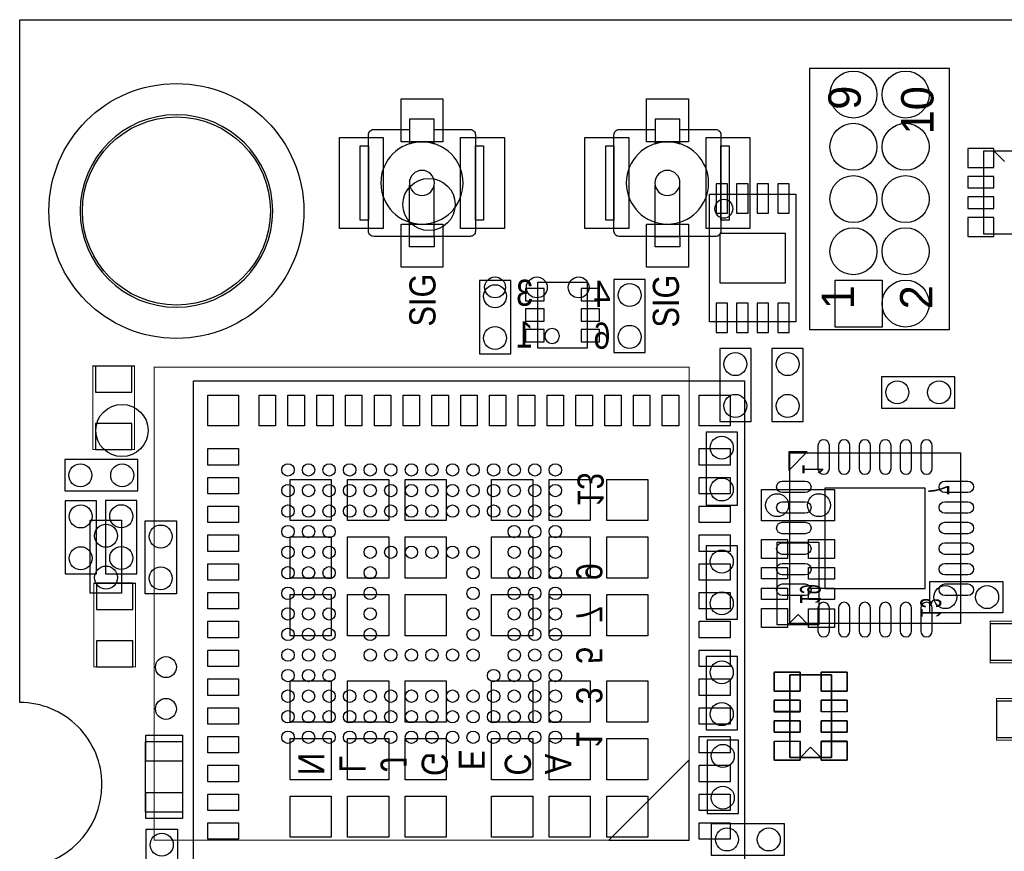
# Model space of a CAD drawing. Extents: x 0 to 67.8, y -2.4 to 38.6.
# Tile 2 of 6: x 0 to 23.9, y 18.4 to 38.6. Entities that reach past the tile are written whole.
import ezdxf
from ezdxf.enums import TextEntityAlignment as Align

# ---------------------------------------------------------------- set-up
doc = ezdxf.new("R2010")
doc.units = 0
for name, color, linetype in [('BG_OUTLINE', 3, 'CONTINUOUS'), ('PG_ASSEMBLY_BOTTOM', 4, 'CONTINUOUS'), ('PG_ASSEMBLY_TOP', 5, 'CONTINUOUS'), ('PIN_BOTTOM', 7, 'CONTINUOUS'), ('PIN_TOP', 6, 'CONTINUOUS')]:
    doc.layers.add(name, color=color, linetype=linetype)

msp = doc.modelspace()

# ---------------------------------------------------------------- linework, layer by layer
at = {"layer": 'BG_OUTLINE'}
msp.add_lwpolyline([(67.600068, 0), (25.299924, 0), (25.299924, 3.75412, 0.414116), (24.800052, 4.253992, 0.414221), (24.299926, 3.75412), (24.299926, 0), (0, 0), (0, 17.999964, 0.41415), (1.999996, 19.99996, 0.414214), (0, 21.999956), (0, 38.600126), (67.600068, 38.600126), (67.600068, 21.999956, 1.000034), (67.600068, 17.999964)], format="xyb", close=True, dxfattribs=at)
for points in [[(0, 38.600126), (67.600068, 38.600126)], [(0, 21.999956), (0, 37.500052)]]:
    msp.add_lwpolyline(points, dxfattribs=at)
for points in [[(1.999996, 19.99996, 0.414214), (0, 21.999956)], [(1.999996, 19.99996, 0.414214), (0, 21.999956)], [(0, 17.999964, 0.41415), (1.999996, 19.99996)], [(0, 17.999964, 0.41415), (1.999996, 19.99996)]]:
    msp.add_lwpolyline(points, format="xyb", dxfattribs=at)
at = {"layer": 'PG_ASSEMBLY_BOTTOM'}
for points in [[(23.43277, 35.403536), (23.43277, 33.396936), (24.44877, 33.396936), (24.44877, 35.403536)], [(16.768572, 34.354516), (18.868644, 34.354516), (18.868644, 31.2547), (16.768572, 31.2547)], [(11.176, 32.258), (11.176, 30.48), (11.938, 30.48), (11.938, 32.258)], [(12.597892, 30.61716), (12.597892, 32.21736), (13.797788, 32.21736), (13.797788, 30.61716)], [(14.44752, 32.28594), (14.44752, 30.50794), (15.20952, 30.50794), (15.20952, 32.28594)], [(17.78, 28.829), (17.78, 30.607), (17.018, 30.607), (17.018, 28.829)], [(18.288, 30.607), (18.288, 28.829), (19.05, 28.829), (19.05, 30.607)], [(22.733, 29.9212), (20.955, 29.9212), (20.955, 29.1592), (22.733, 29.1592)], [(17.4498, 26.797), (17.4498, 28.575), (16.6878, 28.575), (16.6878, 26.797)], [(19.14525, 28.09113), (18.695162, 28.09113), (18.695162, 27.641042)], [(22.87016, 28.065984), (22.87016, 23.916132), (18.720308, 23.916132), (18.720308, 28.065984)], [(1.09474, 27.14244), (2.87274, 27.14244), (2.87274, 27.90444), (1.09474, 27.90444)], [(1.10236, 26.90368), (1.10236, 25.12568), (1.86436, 25.12568), (1.86436, 26.90368)], [(2.08788, 26.90876), (2.08788, 25.13076), (2.84988, 25.13076), (2.84988, 26.90876)], [(17.4498, 24.0284), (17.4498, 25.8064), (16.6878, 25.8064), (16.6878, 24.0284)], [(16.6878, 23.114), (16.6878, 21.336), (17.4498, 21.336), (17.4498, 23.114)], [(19.7358, 20.6629), (19.7358, 22.6695), (18.7198, 22.6695), (18.7198, 20.6629)], [(17.4752, 19.304), (17.4752, 21.082), (16.7132, 21.082), (16.7132, 19.304)], [(14.321536, 18.652236), (16.272764, 18.652236), (16.272764, 20.60321)], [(18.5928, 19.05), (16.8148, 19.05), (16.8148, 18.288), (18.5928, 18.288)]]:
    msp.add_lwpolyline(points, close=True, dxfattribs=at)
for points in [[(23.94077, 35.154616), (23.68677, 35.408616)], [(19.2278, 20.91182), (18.9738, 20.65782)], [(19.2278, 20.91182), (19.4818, 20.65782)]]:
    msp.add_lwpolyline(points, dxfattribs=at)
for points in [[(17.342358, 34.004504, 1), (16.894858, 34.004712, 1)], [(13.123926, 30.90926, 1), (12.763754, 30.90926, 1)]]:
    msp.add_lwpolyline(points, format="xyb", close=True, dxfattribs=at)
at = {"layer": 'PG_ASSEMBLY_BOTTOM', "const_width": 0.0254}
for points in [[(1.77546, 30.18028), (1.77546, 28.14828), (2.79146, 28.14828), (2.79146, 30.18028)], [(16.272764, 30.153356), (3.272536, 30.153356), (3.272536, 18.653252), (16.272764, 18.653252)], [(2.81686, 22.86508), (2.81686, 24.89708), (1.80086, 24.89708), (1.80086, 22.86508)], [(25.6286, 23.9776), (23.5966, 23.9776), (23.5966, 22.9616), (25.6286, 22.9616)], [(23.749, 21.082), (25.781, 21.082), (25.781, 22.098), (23.749, 22.098)]]:
    msp.add_lwpolyline(points, close=True, dxfattribs=at)
at = {"layer": 'PG_ASSEMBLY_TOP'}
for points in [[(22.606, 31.0642), (22.606, 37.4142), (19.2024, 37.4142), (19.2024, 31.0642)], [(8.2804, 33.729422), (8.2804, 35.532822), (8.479028, 35.532822), (8.479028, 33.729422)], [(11.078972, 33.729422), (11.078972, 35.532822), (11.2776, 35.532822), (11.2776, 33.729422)], [(14.2494, 33.729422), (14.2494, 35.532822), (14.448028, 35.532822), (14.448028, 33.729422)], [(17.047972, 33.729422), (17.047972, 35.532822), (17.2466, 35.532822), (17.2466, 33.729422)], [(9.479026, 33.081722), (9.479026, 33.33115), (10.078974, 33.33115), (10.078974, 33.081722)], [(15.448026, 33.081722), (15.448026, 33.33115), (16.047974, 33.33115), (16.047974, 33.081722)], [(17.622012, 16.32331), (4.221988, 16.32331), (4.221988, 29.82341), (17.622012, 29.82341)], [(18.034, 27.178), (19.812, 27.178), (19.812, 26.416), (18.034, 26.416)], [(2.47904, 26.43378), (2.47904, 24.65578), (1.71704, 24.65578), (1.71704, 26.43378)], [(3.81, 26.416), (3.81, 24.638), (3.048, 24.638), (3.048, 26.416)], [(18.415, 23.8887), (18.415, 25.8953), (19.431, 25.8953), (19.431, 23.8887)], [(22.1234, 24.9428), (23.9014, 24.9428), (23.9014, 24.1808), (22.1234, 24.1808)], [(18.7198, 20.6629), (18.7198, 22.6695), (19.7358, 22.6695), (19.7358, 20.6629)], [(3.05308, 19.3421), (3.96748, 19.3421), (3.96748, 21.0439), (3.05308, 21.0439)], [(3.0734, 17.145), (3.0734, 18.923), (3.8354, 18.923), (3.8354, 17.145)]]:
    msp.add_lwpolyline(points, close=True, dxfattribs=at)
for points in [[(6.150356, 33.949132, 1), (1.469644, 33.949132, 1)], [(10.078974, 35.584892), (10.078974, 36.180522), (9.479026, 36.180522), (9.479026, 35.584892, -0.076601), (9.779, 35.63112, -0.076974)], [(16.047974, 35.584892), (16.047974, 36.180522), (15.448026, 36.180522), (15.448026, 35.584892, -0.076601), (15.748, 35.63112, -0.076974)], [(10.778998, 34.631122, 1), (8.779002, 34.631122, 1)], [(16.747998, 34.631122, 1), (14.748002, 34.631122, 1)], [(10.0838, 34.631122, 1), (9.4742, 34.631122, 1)], [(16.0528, 34.631122, 1), (15.4432, 34.631122, 1)]]:
    msp.add_lwpolyline(points, format="xyb", close=True, dxfattribs=at)
for points in [[(10.078974, 35.931094), (10.951972, 35.931094, -0.414214), (11.078972, 35.804094), (11.078972, 33.45815, -0.414214), (10.951972, 33.33115), (8.606028, 33.33115, -0.414214), (8.479028, 33.45815), (8.479028, 35.804094, -0.414214), (8.606028, 35.931094)], [(16.047974, 35.931094), (16.920972, 35.931094, -0.414214), (17.047972, 35.804094), (17.047972, 33.45815, -0.414214), (16.920972, 33.33115), (14.575028, 33.33115, -0.414214), (14.448028, 33.45815), (14.448028, 35.804094, -0.414214), (14.575028, 35.931094)]]:
    msp.add_lwpolyline(points, format="xyb", dxfattribs=at)
for points in [[(8.606028, 35.931094), (9.479026, 35.931094)], [(14.575028, 35.931094), (15.448026, 35.931094)], [(9.479026, 33.33115), (9.479026, 34.57702)], [(10.078974, 33.33115), (10.078974, 34.57702)], [(15.448026, 33.33115), (15.448026, 34.57702)], [(16.047974, 33.33115), (16.047974, 34.57702)], [(18.923, 24.13762), (18.669, 23.88362)], [(18.923, 24.13762), (19.177, 23.88362)], [(19.2278, 20.91182), (18.9738, 20.65782)], [(19.2278, 20.91182), (19.4818, 20.65782)]]:
    msp.add_lwpolyline(points, dxfattribs=at)
at = {"layer": 'PIN_BOTTOM'}
for points in [[(23.68677, 35.467544), (23.05177, 35.467544), (23.05177, 35.010344), (23.68677, 35.010344)], [(23.68677, 34.789618), (23.05177, 34.789618), (23.05177, 34.510218), (23.68677, 34.510218)], [(17.208246, 34.610294), (16.928846, 34.610294), (16.928846, 33.899094), (17.208246, 33.899094)], [(17.708372, 34.610294), (17.428972, 34.610294), (17.428972, 33.899094), (17.708372, 33.899094)], [(18.208244, 34.610294), (17.928844, 34.610294), (17.928844, 33.899094), (18.208244, 33.899094)], [(18.70837, 34.610294), (18.42897, 34.610294), (18.42897, 33.899094), (18.70837, 33.899094)], [(23.68677, 34.289492), (23.05177, 34.289492), (23.05177, 34.010092), (23.68677, 34.010092)], [(23.68677, 33.789366), (23.05177, 33.789366), (23.05177, 33.332166), (23.68677, 33.332166)], [(18.618708, 32.20466), (18.618708, 33.404556), (17.018762, 33.404556), (17.018762, 32.20466)], [(20.9677, 31.1277), (19.8247, 31.1277), (19.8247, 32.2707), (20.9677, 32.2707)], [(12.297918, 31.767399), (12.748006, 31.767399), (12.748006, 32.067373), (12.297918, 32.067373)], [(13.647674, 31.767399), (14.097762, 31.767399), (14.097762, 32.067373), (13.647674, 32.067373)], [(17.208246, 31.710122), (16.928846, 31.710122), (16.928846, 30.998922), (17.208246, 30.998922)], [(17.708372, 31.710122), (17.428972, 31.710122), (17.428972, 30.998922), (17.708372, 30.998922)], [(18.208244, 31.710122), (17.928844, 31.710122), (17.928844, 30.998922), (18.208244, 30.998922)], [(18.70837, 31.710122), (18.42897, 31.710122), (18.42897, 30.998922), (18.70837, 30.998922)], [(12.297918, 31.267273), (12.748006, 31.267273), (12.748006, 31.567247), (12.297918, 31.567247)], [(13.647674, 31.267273), (14.097762, 31.267273), (14.097762, 31.567247), (13.647674, 31.567247)], [(12.297918, 30.767147), (12.748006, 30.767147), (12.748006, 31.067121), (12.297918, 31.067121)], [(13.647674, 30.767147), (14.097762, 30.767147), (14.097762, 31.067121), (13.647674, 31.067121)], [(1.83896, 29.54528), (2.72796, 29.54528), (2.72796, 30.18028), (1.83896, 30.18028)], [(1.83896, 28.14828), (2.72796, 28.14828), (2.72796, 28.78328), (1.83896, 28.78328)], [(22.014434, 27.210258), (19.576034, 27.210258), (19.576034, 24.771858), (22.014434, 24.771858)], [(2.75336, 24.89708), (1.86436, 24.89708), (1.86436, 24.26208), (2.75336, 24.26208)], [(23.5966, 23.9141), (23.5966, 23.0251), (24.2316, 23.0251), (24.2316, 23.9141)], [(2.75336, 23.50008), (1.86436, 23.50008), (1.86436, 22.86508), (2.75336, 22.86508)], [(18.3388, 22.276308), (18.9738, 22.276308), (18.9738, 22.733508), (18.3388, 22.733508)], [(19.4818, 22.27707), (20.1168, 22.27707), (20.1168, 22.73427), (19.4818, 22.73427)], [(18.3388, 21.776182), (18.9738, 21.776182), (18.9738, 22.055582), (18.3388, 22.055582)], [(19.4818, 21.776944), (20.1168, 21.776944), (20.1168, 22.056344), (19.4818, 22.056344)], [(24.384, 21.1455), (24.384, 22.0345), (23.749, 22.0345), (23.749, 21.1455)], [(18.3388, 21.276056), (18.9738, 21.276056), (18.9738, 21.555456), (18.3388, 21.555456)], [(19.4818, 21.276818), (20.1168, 21.276818), (20.1168, 21.556218), (19.4818, 21.556218)], [(18.3388, 20.59559), (18.9738, 20.59559), (18.9738, 21.05279), (18.3388, 21.05279)], [(19.4818, 20.598892), (20.1168, 20.598892), (20.1168, 21.056092), (19.4818, 21.056092)]]:
    msp.add_lwpolyline(points, close=True, dxfattribs=at)
for points in [[(19.685, 27.686762), (19.685, 28.245562, 1), (19.4056, 28.245562), (19.4056, 27.686762, 1)], [(20.184872, 27.686762), (20.184872, 28.245562, 1), (19.905472, 28.245562), (19.905472, 27.686762, 1)], [(20.684998, 27.686762), (20.684998, 28.245562, 1), (20.405598, 28.245562), (20.405598, 27.686762, 1)], [(21.18487, 27.686762), (21.18487, 28.245562, 1), (20.90547, 28.245562), (20.90547, 27.686762, 1)], [(21.684996, 27.686762), (21.684996, 28.245562, 1), (21.405596, 28.245562), (21.405596, 27.686762, 1)], [(22.184868, 27.686762), (22.184868, 28.245562, 1), (21.905468, 28.245562), (21.905468, 27.686762, 1)], [(19.09953, 27.101292), (18.54073, 27.101292, -1), (18.54073, 27.380692), (19.09953, 27.380692, -1)], [(23.049738, 27.101292), (22.490938, 27.101292, -1), (22.490938, 27.380692), (23.049738, 27.380692, -1)], [(19.09953, 26.60142), (18.54073, 26.60142, -1), (18.54073, 26.88082), (19.09953, 26.88082, -1)], [(23.049738, 26.60142), (22.490938, 26.60142, -1), (22.490938, 26.88082), (23.049738, 26.88082, -1)], [(19.09953, 26.101294), (18.54073, 26.101294, -1), (18.54073, 26.380694), (19.09953, 26.380694, -1)], [(23.049738, 26.101294), (22.490938, 26.101294, -1), (22.490938, 26.380694), (23.049738, 26.380694, -1)], [(19.09953, 25.601422), (18.54073, 25.601422, -1), (18.54073, 25.880822), (19.09953, 25.880822, -1)], [(23.049738, 25.601422), (22.490938, 25.601422, -1), (22.490938, 25.880822), (23.049738, 25.880822, -1)], [(19.09953, 25.101296), (18.54073, 25.101296, -1), (18.54073, 25.380696), (19.09953, 25.380696, -1)], [(23.049738, 25.101296), (22.490938, 25.101296, -1), (22.490938, 25.380696), (23.049738, 25.380696, -1)], [(19.09953, 24.601424), (18.54073, 24.601424, -1), (18.54073, 24.880824), (19.09953, 24.880824, -1)], [(23.049738, 24.601424), (22.490938, 24.601424, -1), (22.490938, 24.880824), (23.049738, 24.880824, -1)], [(19.685, 23.736554), (19.685, 24.295354, 1), (19.4056, 24.295354), (19.4056, 23.736554, 1)], [(20.184872, 23.736554), (20.184872, 24.295354, 1), (19.905472, 24.295354), (19.905472, 23.736554, 1)], [(20.684998, 23.736554), (20.684998, 24.295354, 1), (20.405598, 24.295354), (20.405598, 23.736554, 1)], [(21.18487, 23.736554), (21.18487, 24.295354, 1), (20.90547, 24.295354), (20.90547, 23.736554, 1)], [(21.684996, 23.736554), (21.684996, 24.295354, 1), (21.405596, 24.295354), (21.405596, 23.736554, 1)], [(22.184868, 23.736554), (22.184868, 24.295354, 1), (21.905468, 24.295354), (21.905468, 23.736554, 1)]]:
    msp.add_lwpolyline(points, format="xyb", close=True, dxfattribs=at)
for centre, radius in [((20.2692, 36.7792), 0.5715), ((21.5392, 36.7792), 0.5715), ((3.81, 33.949132), 3.0988), ((20.2692, 35.5092), 0.5715), ((21.5392, 35.5092), 0.5715), ((9.95172, 34.10712), 0.635), ((20.2692, 34.2392), 0.5715), ((21.5392, 34.2392), 0.5715), ((20.2692, 32.9692), 0.5715), ((21.5392, 32.9692), 0.5715), ((11.557, 31.877), 0.2794), ((14.82852, 31.90494), 0.2794), ((21.5392, 31.6992), 0.5715), ((11.557, 30.861), 0.2794), ((14.82852, 30.88894), 0.2794), ((17.399, 30.226), 0.2794), ((18.669, 30.226), 0.2794), ((21.336, 29.5402), 0.2794), ((22.352, 29.5402), 0.2794), ((17.399, 29.21), 0.2794), ((18.669, 29.21), 0.2794), ((17.0688, 28.194), 0.2794), ((1.47574, 27.52344), 0.2794), ((2.49174, 27.52344), 0.2794), ((6.52272, 27.653234), 0.149987), ((7.022592, 27.653234), 0.149987), ((7.522718, 27.653234), 0.149987), ((8.02259, 27.653234), 0.149987), ((8.522716, 27.653234), 0.149987), ((9.022588, 27.653234), 0.149987), ((9.522714, 27.653234), 0.149987), ((10.022586, 27.653234), 0.149987), ((10.522712, 27.653234), 0.149987), ((11.022584, 27.653234), 0.149987), ((11.52271, 27.653234), 0.149987), ((12.022582, 27.653234), 0.149987), ((12.522708, 27.653234), 0.149987), ((13.02258, 27.653234), 0.149987), ((6.52272, 27.153362), 0.149987), ((7.022592, 27.153362), 0.149987), ((7.522718, 27.153362), 0.149987), ((8.02259, 27.153362), 0.149987), ((8.522716, 27.153362), 0.149987), ((9.022588, 27.153362), 0.149987), ((9.522714, 27.153362), 0.149987), ((10.022586, 27.153362), 0.149987), ((10.522712, 27.153362), 0.149987), ((11.022584, 27.153362), 0.149987), ((11.52271, 27.153362), 0.149987), ((12.022582, 27.153362), 0.149987), ((12.522708, 27.153362), 0.149987), ((13.02258, 27.153362), 0.149987), ((17.0688, 27.178), 0.2794), ((1.48336, 26.52268), 0.2794), ((2.46888, 26.52776), 0.2794), ((6.52272, 26.653236), 0.149987), ((7.022592, 26.653236), 0.149987), ((7.522718, 26.653236), 0.149987), ((8.02259, 26.653236), 0.149987), ((8.522716, 26.653236), 0.149987), ((9.022588, 26.653236), 0.149987), ((9.522714, 26.653236), 0.149987), ((10.022586, 26.653236), 0.149987), ((10.522712, 26.653236), 0.149987), ((11.022584, 26.653236), 0.149987), ((11.52271, 26.653236), 0.149987), ((12.022582, 26.653236), 0.149987), ((12.522708, 26.653236), 0.149987), ((13.02258, 26.653236), 0.149987), ((6.52272, 26.153364), 0.149987), ((7.022592, 26.153364), 0.149987), ((7.522718, 26.153364), 0.149987), ((12.022582, 26.153364), 0.149987), ((12.522708, 26.153364), 0.149987), ((13.02258, 26.153364), 0.149987), ((1.48336, 25.50668), 0.2794), ((2.46888, 25.51176), 0.2794), ((6.52272, 25.653238), 0.149987), ((7.022592, 25.653238), 0.149987), ((7.522718, 25.653238), 0.149987), ((8.522716, 25.653238), 0.149987), ((9.022588, 25.653238), 0.149987), ((9.522714, 25.653238), 0.149987), ((10.022586, 25.653238), 0.149987), ((10.522712, 25.653238), 0.149987), ((11.022584, 25.653238), 0.149987), ((12.022582, 25.653238), 0.149987), ((12.522708, 25.653238), 0.149987), ((13.02258, 25.653238), 0.149987), ((17.0688, 25.4254), 0.2794), ((6.52272, 25.153366), 0.149987), ((7.022592, 25.153366), 0.149987), ((7.522718, 25.153366), 0.149987), ((8.522716, 25.153366), 0.149987), ((11.022584, 25.153366), 0.149987), ((12.022582, 25.153366), 0.149987), ((12.522708, 25.153366), 0.149987), ((13.02258, 25.153366), 0.149987), ((6.52272, 24.65324), 0.149987), ((7.022592, 24.65324), 0.149987), ((7.522718, 24.65324), 0.149987), ((8.522716, 24.65324), 0.149987), ((11.022584, 24.65324), 0.149987), ((12.022582, 24.65324), 0.149987), ((12.522708, 24.65324), 0.149987), ((13.02258, 24.65324), 0.149987), ((17.0688, 24.4094), 0.2794), ((6.52272, 24.153368), 0.149987), ((7.022592, 24.153368), 0.149987), ((7.522718, 24.153368), 0.149987), ((8.522716, 24.153368), 0.149987), ((11.022584, 24.153368), 0.149987), ((12.022582, 24.153368), 0.149987), ((12.522708, 24.153368), 0.149987), ((13.02258, 24.153368), 0.149987), ((6.52272, 23.653242), 0.149987), ((7.022592, 23.653242), 0.149987), ((7.522718, 23.653242), 0.149987), ((8.522716, 23.653242), 0.149987), ((11.022584, 23.653242), 0.149987), ((12.022582, 23.653242), 0.149987), ((12.522708, 23.653242), 0.149987), ((13.02258, 23.653242), 0.149987), ((6.52272, 23.15337), 0.149987), ((7.022592, 23.15337), 0.149987), ((7.522718, 23.15337), 0.149987), ((8.522716, 23.15337), 0.149987), ((9.022588, 23.15337), 0.149987), ((9.522714, 23.15337), 0.149987), ((10.022586, 23.15337), 0.149987), ((10.522712, 23.15337), 0.149987), ((11.022584, 23.15337), 0.149987), ((12.022582, 23.15337), 0.149987), ((12.522708, 23.15337), 0.149987), ((13.02258, 23.15337), 0.149987), ((17.0688, 22.733), 0.2794), ((6.52272, 22.653244), 0.149987), ((7.022592, 22.653244), 0.149987), ((7.522718, 22.653244), 0.149987), ((11.52271, 22.653244), 0.149987), ((12.022582, 22.653244), 0.149987), ((12.522708, 22.653244), 0.149987), ((13.02258, 22.653244), 0.149987), ((6.52272, 22.153372), 0.149987), ((7.022592, 22.153372), 0.149987), ((7.522718, 22.153372), 0.149987), ((8.02259, 22.153372), 0.149987), ((8.522716, 22.153372), 0.149987), ((9.022588, 22.153372), 0.149987), ((9.522714, 22.153372), 0.149987), ((10.022586, 22.153372), 0.149987), ((10.522712, 22.153372), 0.149987), ((11.022584, 22.153372), 0.149987), ((11.52271, 22.153372), 0.149987), ((12.022582, 22.153372), 0.149987), ((12.522708, 22.153372), 0.149987), ((13.02258, 22.153372), 0.149987), ((6.52272, 21.653246), 0.149987), ((7.022592, 21.653246), 0.149987), ((7.522718, 21.653246), 0.149987), ((8.02259, 21.653246), 0.149987), ((8.522716, 21.653246), 0.149987), ((9.022588, 21.653246), 0.149987), ((9.522714, 21.653246), 0.149987), ((10.022586, 21.653246), 0.149987), ((10.522712, 21.653246), 0.149987), ((11.022584, 21.653246), 0.149987), ((11.52271, 21.653246), 0.149987), ((12.022582, 21.653246), 0.149987), ((12.522708, 21.653246), 0.149987), ((13.02258, 21.653246), 0.149987), ((17.0688, 21.717), 0.2794), ((6.52272, 21.153374), 0.149987), ((7.022592, 21.153374), 0.149987), ((7.522718, 21.153374), 0.149987), ((8.02259, 21.153374), 0.149987), ((8.522716, 21.153374), 0.149987), ((9.022588, 21.153374), 0.149987), ((9.522714, 21.153374), 0.149987), ((10.022586, 21.153374), 0.149987), ((10.522712, 21.153374), 0.149987), ((11.022584, 21.153374), 0.149987), ((11.52271, 21.153374), 0.149987), ((12.022582, 21.153374), 0.149987), ((12.522708, 21.153374), 0.149987), ((13.02258, 21.153374), 0.149987), ((17.0942, 20.701), 0.2794), ((17.0942, 19.685), 0.2794), ((17.1958, 18.669), 0.2794), ((18.2118, 18.669), 0.2794)]:
    msp.add_circle(centre, radius, dxfattribs=at)
at = {"layer": 'PIN_TOP'}
for points in [[(9.271, 35.634422), (9.271, 36.675822), (10.287, 36.675822), (10.287, 35.634422)], [(15.24, 35.634422), (15.24, 36.675822), (16.256, 36.675822), (16.256, 35.634422)], [(7.7724, 33.526222), (7.7724, 35.736022), (8.8392, 35.736022), (8.8392, 33.526222)], [(10.7188, 33.526222), (10.7188, 35.736022), (11.7856, 35.736022), (11.7856, 33.526222)], [(13.7414, 33.526222), (13.7414, 35.736022), (14.8082, 35.736022), (14.8082, 33.526222)], [(16.6878, 33.526222), (16.6878, 35.736022), (17.7546, 35.736022), (17.7546, 33.526222)], [(9.271, 32.586422), (9.271, 33.627822), (10.287, 33.627822), (10.287, 32.586422)], [(15.24, 32.586422), (15.24, 33.627822), (16.256, 33.627822), (16.256, 32.586422)], [(20.9677, 31.1277), (19.8247, 31.1277), (19.8247, 32.2707), (20.9677, 32.2707)], [(5.321935, 28.723209), (4.571873, 28.723209), (4.571873, 29.473271), (5.321935, 29.473271)], [(6.222111, 28.723209), (5.822061, 28.723209), (5.822061, 29.473271), (6.222111, 29.473271)], [(6.922135, 28.723209), (6.522085, 28.723209), (6.522085, 29.473271), (6.922135, 29.473271)], [(7.621905, 28.723209), (7.221855, 28.723209), (7.221855, 29.473271), (7.621905, 29.473271)], [(8.321929, 28.723209), (7.921879, 28.723209), (7.921879, 29.473271), (8.321929, 29.473271)], [(9.021953, 28.723209), (8.621903, 28.723209), (8.621903, 29.473271), (9.021953, 29.473271)], [(9.721977, 28.723209), (9.321927, 28.723209), (9.321927, 29.473271), (9.721977, 29.473271)], [(10.422001, 28.723209), (10.021951, 28.723209), (10.021951, 29.473271), (10.422001, 29.473271)], [(11.122025, 28.723209), (10.721975, 28.723209), (10.721975, 29.473271), (11.122025, 29.473271)], [(11.822049, 28.723209), (11.421999, 28.723209), (11.421999, 29.473271), (11.822049, 29.473271)], [(12.522073, 28.723209), (12.122023, 28.723209), (12.122023, 29.473271), (12.522073, 29.473271)], [(13.222097, 28.723209), (12.822047, 28.723209), (12.822047, 29.473271), (13.222097, 29.473271)], [(13.922121, 28.723209), (13.522071, 28.723209), (13.522071, 29.473271), (13.922121, 29.473271)], [(14.622145, 28.723209), (14.222095, 28.723209), (14.222095, 29.473271), (14.622145, 29.473271)], [(15.321915, 28.723209), (14.921865, 28.723209), (14.921865, 29.473271), (15.321915, 29.473271)], [(16.021939, 28.723209), (15.621889, 28.723209), (15.621889, 29.473271), (16.021939, 29.473271)], [(17.272127, 28.723209), (16.522065, 28.723209), (16.522065, 29.473271), (17.272127, 29.473271)], [(5.321935, 27.773249), (4.571873, 27.773249), (4.571873, 28.173299), (5.321935, 28.173299)], [(17.272127, 27.773249), (16.522065, 27.773249), (16.522065, 28.173299), (17.272127, 28.173299)], [(5.321935, 27.073225), (4.571873, 27.073225), (4.571873, 27.473275), (5.321935, 27.473275)], [(7.572121, 26.423239), (6.572123, 26.423239), (6.572123, 27.423237), (7.572121, 27.423237)], [(8.971915, 26.423239), (7.971917, 26.423239), (7.971917, 27.423237), (8.971915, 27.423237)], [(10.371963, 26.423239), (9.371965, 26.423239), (9.371965, 27.423237), (10.371963, 27.423237)], [(12.472035, 26.423239), (11.472037, 26.423239), (11.472037, 27.423237), (12.472035, 27.423237)], [(13.872083, 26.423239), (12.872085, 26.423239), (12.872085, 27.423237), (13.872083, 27.423237)], [(15.271877, 26.423239), (14.271879, 26.423239), (14.271879, 27.423237), (15.271877, 27.423237)], [(17.272127, 27.073225), (16.522065, 27.073225), (16.522065, 27.473275), (17.272127, 27.473275)], [(5.321935, 26.373455), (4.571873, 26.373455), (4.571873, 26.773505), (5.321935, 26.773505)], [(17.272127, 26.373455), (16.522065, 26.373455), (16.522065, 26.773505), (17.272127, 26.773505)], [(5.321935, 25.673431), (4.571873, 25.673431), (4.571873, 26.073481), (5.321935, 26.073481)], [(7.572121, 25.023445), (6.572123, 25.023445), (6.572123, 26.023443), (7.572121, 26.023443)], [(8.971915, 25.023445), (7.971917, 25.023445), (7.971917, 26.023443), (8.971915, 26.023443)], [(10.371963, 25.023445), (9.371965, 25.023445), (9.371965, 26.023443), (10.371963, 26.023443)], [(12.472035, 25.023445), (11.472037, 25.023445), (11.472037, 26.023443), (12.472035, 26.023443)], [(13.872083, 25.023445), (12.872085, 25.023445), (12.872085, 26.023443), (13.872083, 26.023443)], [(15.271877, 25.023445), (14.271879, 25.023445), (14.271879, 26.023443), (15.271877, 26.023443)], [(17.272127, 25.673431), (16.522065, 25.673431), (16.522065, 26.073481), (17.272127, 26.073481)], [(18.669, 25.50287), (18.034, 25.50287), (18.034, 25.96007), (18.669, 25.96007)], [(19.812, 25.502108), (19.177, 25.502108), (19.177, 25.959308), (19.812, 25.959308)], [(5.321935, 24.973407), (4.571873, 24.973407), (4.571873, 25.373457), (5.321935, 25.373457)], [(17.272127, 24.973407), (16.522065, 24.973407), (16.522065, 25.373457), (17.272127, 25.373457)], [(18.669, 25.002744), (18.034, 25.002744), (18.034, 25.282144), (18.669, 25.282144)], [(19.812, 25.001982), (19.177, 25.001982), (19.177, 25.281382), (19.812, 25.281382)], [(5.321935, 24.273383), (4.571873, 24.273383), (4.571873, 24.673433), (5.321935, 24.673433)], [(17.272127, 24.273383), (16.522065, 24.273383), (16.522065, 24.673433), (17.272127, 24.673433)], [(18.669, 24.502618), (18.034, 24.502618), (18.034, 24.782018), (18.669, 24.782018)], [(19.812, 24.501856), (19.177, 24.501856), (19.177, 24.781256), (19.812, 24.781256)], [(7.572121, 23.623397), (6.572123, 23.623397), (6.572123, 24.623395), (7.572121, 24.623395)], [(8.971915, 23.623397), (7.971917, 23.623397), (7.971917, 24.623395), (8.971915, 24.623395)], [(10.371963, 23.623397), (9.371965, 23.623397), (9.371965, 24.623395), (10.371963, 24.623395)], [(12.472035, 23.623397), (11.472037, 23.623397), (11.472037, 24.623395), (12.472035, 24.623395)], [(13.872083, 23.623397), (12.872085, 23.623397), (12.872085, 24.623395), (13.872083, 24.623395)], [(15.271877, 23.623397), (14.271879, 23.623397), (14.271879, 24.623395), (15.271877, 24.623395)], [(18.669, 23.824692), (18.034, 23.824692), (18.034, 24.281892), (18.669, 24.281892)], [(19.812, 23.82139), (19.177, 23.82139), (19.177, 24.27859), (19.812, 24.27859)], [(5.321935, 23.573359), (4.571873, 23.573359), (4.571873, 23.973409), (5.321935, 23.973409)], [(17.272127, 23.573359), (16.522065, 23.573359), (16.522065, 23.973409), (17.272127, 23.973409)], [(5.321935, 22.873335), (4.571873, 22.873335), (4.571873, 23.273385), (5.321935, 23.273385)], [(17.272127, 22.873335), (16.522065, 22.873335), (16.522065, 23.273385), (17.272127, 23.273385)], [(5.321935, 22.173311), (4.571873, 22.173311), (4.571873, 22.573361), (5.321935, 22.573361)], [(7.572121, 21.523325), (6.572123, 21.523325), (6.572123, 22.523323), (7.572121, 22.523323)], [(8.971915, 21.523325), (7.971917, 21.523325), (7.971917, 22.523323), (8.971915, 22.523323)], [(10.371963, 21.523325), (9.371965, 21.523325), (9.371965, 22.523323), (10.371963, 22.523323)], [(12.472035, 21.523325), (11.472037, 21.523325), (11.472037, 22.523323), (12.472035, 22.523323)], [(13.872083, 21.523325), (12.872085, 21.523325), (12.872085, 22.523323), (13.872083, 22.523323)], [(15.271877, 21.523325), (14.271879, 21.523325), (14.271879, 22.523323), (15.271877, 22.523323)], [(17.272127, 22.173311), (16.522065, 22.173311), (16.522065, 22.573361), (17.272127, 22.573361)], [(18.9738, 22.27707), (18.3388, 22.27707), (18.3388, 22.73427), (18.9738, 22.73427)], [(20.1168, 22.276308), (19.4818, 22.276308), (19.4818, 22.733508), (20.1168, 22.733508)], [(18.9738, 21.776944), (18.3388, 21.776944), (18.3388, 22.056344), (18.9738, 22.056344)], [(20.1168, 21.776182), (19.4818, 21.776182), (19.4818, 22.055582), (20.1168, 22.055582)], [(5.321935, 21.473287), (4.571873, 21.473287), (4.571873, 21.873337), (5.321935, 21.873337)], [(17.272127, 21.473287), (16.522065, 21.473287), (16.522065, 21.873337), (17.272127, 21.873337)], [(18.9738, 21.276818), (18.3388, 21.276818), (18.3388, 21.556218), (18.9738, 21.556218)], [(20.1168, 21.276056), (19.4818, 21.276056), (19.4818, 21.555456), (20.1168, 21.555456)], [(3.95478, 20.574), (3.06578, 20.574), (3.06578, 21.209), (3.95478, 21.209)], [(5.321935, 20.773263), (4.571873, 20.773263), (4.571873, 21.173313), (5.321935, 21.173313)], [(7.572121, 20.123277), (6.572123, 20.123277), (6.572123, 21.123275), (7.572121, 21.123275)], [(8.971915, 20.123277), (7.971917, 20.123277), (7.971917, 21.123275), (8.971915, 21.123275)], [(10.371963, 20.123277), (9.371965, 20.123277), (9.371965, 21.123275), (10.371963, 21.123275)], [(12.472035, 20.123277), (11.472037, 20.123277), (11.472037, 21.123275), (12.472035, 21.123275)], [(13.872083, 20.123277), (12.872085, 20.123277), (12.872085, 21.123275), (13.872083, 21.123275)], [(15.271877, 20.123277), (14.271879, 20.123277), (14.271879, 21.123275), (15.271877, 21.123275)], [(17.272127, 20.773263), (16.522065, 20.773263), (16.522065, 21.173313), (17.272127, 21.173313)], [(18.9738, 20.598892), (18.3388, 20.598892), (18.3388, 21.056092), (18.9738, 21.056092)], [(20.1168, 20.59559), (19.4818, 20.59559), (19.4818, 21.05279), (20.1168, 21.05279)], [(5.321935, 20.073239), (4.571873, 20.073239), (4.571873, 20.473289), (5.321935, 20.473289)], [(17.272127, 20.073239), (16.522065, 20.073239), (16.522065, 20.473289), (17.272127, 20.473289)], [(3.95478, 19.177), (3.06578, 19.177), (3.06578, 19.812), (3.95478, 19.812)], [(5.321935, 19.373215), (4.571873, 19.373215), (4.571873, 19.773265), (5.321935, 19.773265)], [(7.572121, 18.723483), (6.572123, 18.723483), (6.572123, 19.723481), (7.572121, 19.723481)], [(8.971915, 18.723483), (7.971917, 18.723483), (7.971917, 19.723481), (8.971915, 19.723481)], [(10.371963, 18.723483), (9.371965, 18.723483), (9.371965, 19.723481), (10.371963, 19.723481)], [(12.472035, 18.723483), (11.472037, 18.723483), (11.472037, 19.723481), (12.472035, 19.723481)], [(13.872083, 18.723483), (12.872085, 18.723483), (12.872085, 19.723481), (13.872083, 19.723481)], [(15.271877, 18.723483), (14.271879, 18.723483), (14.271879, 19.723481), (15.271877, 19.723481)], [(17.272127, 19.373215), (16.522065, 19.373215), (16.522065, 19.773265), (17.272127, 19.773265)], [(5.321935, 18.673445), (4.571873, 18.673445), (4.571873, 19.073495), (5.321935, 19.073495)], [(17.272127, 18.673445), (16.522065, 18.673445), (16.522065, 19.073495), (17.272127, 19.073495)]]:
    msp.add_lwpolyline(points, close=True, dxfattribs=at)
for centre, radius in [((20.2692, 36.7792), 0.5715), ((21.5392, 36.7792), 0.5715), ((3.81, 33.949132), 2.286), ((20.2692, 35.5092), 0.5715), ((21.5392, 35.5092), 0.5715), ((20.2692, 34.2392), 0.5715), ((21.5392, 34.2392), 0.5715), ((20.2692, 32.9692), 0.5715), ((21.5392, 32.9692), 0.5715), ((11.557, 32.091122), 0.254), ((12.573, 32.091122), 0.254), ((13.589, 32.091122), 0.254), ((21.5392, 31.6992), 0.5715), ((2.48666, 28.6131), 0.635), ((18.415, 26.797), 0.2794), ((19.431, 26.797), 0.2794), ((2.09804, 26.05278), 0.2794), ((3.429, 26.035), 0.2794), ((2.09804, 25.03678), 0.2794), ((3.429, 25.019), 0.2794), ((22.5044, 24.5618), 0.2794), ((23.5204, 24.5618), 0.2794), ((3.556, 22.86), 0.254), ((3.556, 21.844), 0.254), ((3.4544, 18.542), 0.2794)]:
    msp.add_circle(centre, radius, dxfattribs=at)

# ---------------------------------------------------------------- texts
at = {"layer": 'PG_ASSEMBLY_BOTTOM', "text_generation_flag": 2, "width": 0.88}
for s, p in [('3', (12.484354, 31.644336)), ('4', (14.364716, 31.618936)), ('1', (12.484354, 30.627574)), ('6', (14.364716, 30.602174))]:
    msp.add_text(s, height=0.635, dxfattribs=at).set_placement(p)
for s, p in [('13', (13.561568, 27.17419)), ('9', (13.531596, 25.179274)), ('7', (13.531596, 24.142192)), ('5', (13.531596, 23.145242)), ('3', (13.531596, 22.167342)), ('1', (13.533628, 21.095208)), ('N', (6.772656, 20.503388)), ('L', (7.772654, 20.503388)), ('J', (8.772652, 20.503388)), ('G', (9.77265, 20.503388)), ('E', (10.672572, 20.60321)), ('C', (11.791696, 20.493228)), ('A', (12.772644, 20.503388))]:
    msp.add_text(s, height=0.635, rotation=270, dxfattribs=at).set_placement(p, align=Align.CENTER)
at = {"layer": 'PG_ASSEMBLY_BOTTOM', "text_generation_flag": 2, "width": 0.6495}
for s, p in [('1', (19.030442, 27.538426)), ('7', (22.093682, 27.040586)), ('19', (18.969482, 24.38654)), ('13', (21.895562, 24.04872))]:
    msp.add_text(s, height=0.508, rotation=270, dxfattribs=at).set_placement(p)
at = {"layer": 'PG_ASSEMBLY_TOP'}
for s, p in [('9', (20.447, 36.703)), ('10', (22.216618, 36.3982)), ('1', (20.286218, 31.8516)), ('2', (22.191218, 31.8516))]:
    msp.add_text(s, height=0.7874, rotation=90, dxfattribs=at).set_placement(p, align=Align.CENTER)
at = {"layer": 'PG_ASSEMBLY_TOP', "width": 0.88}
for p in [(10.1092, 31.1404), (16.0274, 31.115)]:
    msp.add_text('SIG', height=0.635, rotation=90, dxfattribs=at).set_placement(p)

doc.saveas('drawing.dxf')
